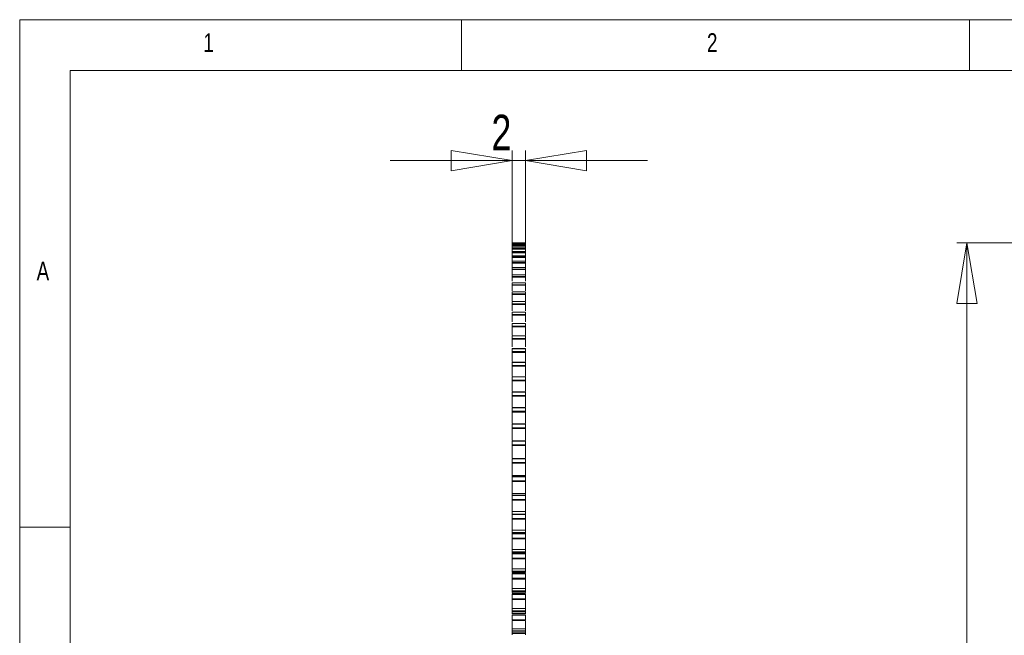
# Model space of a CAD drawing. Header units: millimetres. Extents: x 5 to 292, y 5 to 205.
# Tile 3 of 9: x 5 to 102, y 144 to 205. Entities that reach past the tile are written whole.
import ezdxf

# ---------------------------------------------------------------- set-up
doc = ezdxf.new("R2010")
doc.units = ezdxf.units.MM
doc.styles.add('SLDTEXTSTYLE0', font='TXT', dxfattribs={"width": 0.75})
doc.dimstyles.new('SLDDIMSTYLE1', dxfattribs={"dimtxt": 3.5, "dimasz": 6, "dimexe": 0, "dimexo": 0.0625, "dimgap": 0.875, "dimtad": 1, "dimlfac": 1.5, "dimrnd": 1e-09, "dimzin": 12, "dimdsep": 46, "dimtxsty": 'SLDTEXTSTYLE0', "dimblk1": 'CLOSED', "dimblk2": 'CLOSED', "dimsah": 1, "dimcen": 0.09, "dimadec": 0, "dimazin": 3, "dimtfac": 1, "dimtofl": 0, "dimtmove": 0, "dimatfit": 3, "dimldrblk": 'CLOSED', "dimfxl": 1, "dimfrac": 2, "dimtolj": 1, "dimtzin": 12, "dimarcsym": 0})
doc.dimstyles.new('SLDDIMSTYLE3', dxfattribs={"dimtxt": 3.5, "dimasz": 6, "dimexe": 0, "dimexo": 0.0625, "dimgap": 0.875, "dimtad": 1, "dimlfac": 1.5, "dimrnd": 1e-09, "dimzin": 12, "dimdsep": 46, "dimtxsty": 'SLDTEXTSTYLE0', "dimblk1": 'CLOSED', "dimblk2": 'CLOSED', "dimsah": 1, "dimcen": 0.09, "dimadec": 0, "dimazin": 3, "dimtfac": 1, "dimtmove": 0, "dimatfit": 0, "dimldrblk": 'CLOSED', "dimfxl": 1, "dimfrac": 2, "dimtolj": 1, "dimtzin": 12, "dimarcsym": 0})

# ---------------------------------------------------------------- blocks, each defined once
blk = doc.blocks.new('_CLOSED')
at = {"color": 0, "linetype": 'ByBlock', "lineweight": -2}
for p, q in [((-1, 0.166667), (0, 0)), ((-1, 0.166667), (-1, -0.166667)), ((0, 0), (-1, -0.166667)), ((0, 0), (-1, 0))]:
    blk.add_line(p, q, dxfattribs=at)
blk = doc.blocks.new('_D_3')
at = {"color": 7, "linetype": 'Continuous', "lineweight": 0}
for p, q in [((165.621, 183.035), (97.262, 183.035)), ((98.262, 183.035), (98.262, 85.701)), ((165.621, 85.701), (97.262, 85.701))]:
    blk.add_line(p, q, dxfattribs=at)
at = {"color": 7, "linetype": 'Continuous', "lineweight": 0, "xscale": 6, "yscale": 6}
for p, rotation in [((98.262, 183.035, -0.6), 90), ((98.262, 85.701, -0.6), 270)]:
    blk.add_blockref('_CLOSED', p, dxfattribs=dict(at, rotation=rotation))
at = {"color": 7, "linetype": 'Continuous', "lineweight": 0, "char_height": 3.5, "attachment_point": 1, "rotation": 90, "style": 'SLDTEXTSTYLE0'}
for s, insert in [('146', (93.697, 133.16, -0.6)), ('%%c', (93.75, 127.882, -0.6))]:
    blk.add_mtext(s, dxfattribs=dict(at, insert=insert))
blk = doc.blocks.new('_D_4')
at = {"color": 7, "linetype": 'Continuous', "lineweight": 0}
for p, q in [((53.48, 179.489), (53.48, 192.125)), ((54.814, 179.489), (54.814, 192.125)), ((53.48, 191.125), (41.48, 191.125)), ((53.48, 191.125), (54.814, 191.125)), ((54.814, 191.125), (66.814, 191.125))]:
    blk.add_line(p, q, dxfattribs=at)
at = {"color": 7, "linetype": 'Continuous', "lineweight": 0, "xscale": 6, "yscale": 6}
blk.add_blockref('_CLOSED', (53.48, 191.125, 0.067), dxfattribs=at)
at = {"color": 7, "linetype": 'Continuous', "lineweight": 0, "xscale": 6, "yscale": 6, "rotation": 180}
blk.add_blockref('_CLOSED', (54.814, 191.125, 0.067), dxfattribs=at)
at = {"color": 7, "linetype": 'Continuous', "lineweight": 0, "insert": (51.452, 195.637, 0.067), "char_height": 3.5, "attachment_point": 1, "style": 'SLDTEXTSTYLE0'}
blk.add_mtext('2', dxfattribs=at)

msp = doc.modelspace()

# ---------------------------------------------------------------- linework, layer by layer
at = {"color": 7, "linetype": 'Continuous', "lineweight": 0}
for p, q in [((292, 205), (5, 205)), ((5, 205), (5, 5)), ((48.5, 200), (48.5, 205)), ((98.5, 205), (98.5, 200)), ((287, 200), (9.957, 200)), ((9.957, 200), (9.957, 10)), ((10, 155), (5, 155))]:
    msp.add_line(p, q, dxfattribs=at)
at = {"color": 7, "linetype": 'Continuous', "lineweight": 15}
for p, q in [((54.8137, 183.0306), (53.4804, 183.0306)), ((53.4804, 183.0225), (54.8137, 183.0225)), ((54.8137, 182.9793), (53.4804, 182.9793)), ((54.8137, 182.9565), (53.4804, 182.9565)), ((53.4804, 182.9564), (53.4804, 182.9565)), ((54.8137, 182.9564), (53.4804, 182.9564)), ((53.4804, 182.9284), (54.8137, 182.9284)), ((54.8137, 182.8826), (53.4804, 182.8826)), ((54.8137, 182.79), (53.4804, 182.79)), ((53.4804, 182.7897), (53.4804, 182.79)), ((54.8137, 182.7897), (53.4804, 182.7897)), ((53.4804, 182.7419), (54.8137, 182.7419)), ((54.8137, 182.6936), (53.4804, 182.6936)), ((54.8137, 182.5315), (53.4804, 182.5315)), ((53.4804, 182.5308), (53.4804, 182.5315)), ((54.8137, 182.5308), (53.4804, 182.5308)), ((53.4804, 182.4634), (54.8137, 182.4634)), ((54.8137, 182.4126), (53.4804, 182.4126)), ((53.4804, 182.4126), (53.4804, 182.3424)), ((54.8137, 182.9565), (54.8137, 182.9564)), ((54.8137, 182.79), (54.8137, 182.7897)), ((54.8137, 182.5315), (54.8137, 182.5308)), ((54.8137, 182.4126), (54.8137, 182.3179)), ((54.8137, 182.1814), (53.4804, 182.1814)), ((53.4804, 182.1802), (53.4804, 182.1814)), ((54.8137, 182.1802), (53.4804, 182.1802)), ((53.4804, 182.1802), (53.4804, 182.0932)), ((53.4804, 182.0932), (54.8137, 182.0932)), ((54.8137, 182.0401), (53.4804, 182.0401)), ((53.4804, 182.0401), (53.4804, 181.8093)), ((54.8137, 181.7404), (53.4804, 181.7404)), ((53.4804, 181.7386), (53.4804, 181.7404)), ((54.8137, 181.7386), (53.4804, 181.7386)), ((53.4804, 181.7386), (53.4804, 181.6323)), ((53.4804, 181.6323), (54.8137, 181.6323)), ((54.8137, 181.5769), (53.4804, 181.5769)), ((53.4804, 181.5769), (53.4804, 181.3447)), ((54.8137, 182.1814), (54.8137, 182.1802)), ((54.8137, 182.1802), (54.8137, 182.0932)), ((54.8137, 182.0401), (54.8137, 181.8094)), ((54.8137, 181.7404), (54.8137, 181.7386)), ((54.8137, 181.7386), (54.8137, 181.6323)), ((54.8137, 181.5769), (54.8137, 181.3447)), ((54.8137, 181.2094), (53.4804, 181.2094)), ((53.4804, 181.2069), (53.4804, 181.2094)), ((54.8137, 181.2069), (53.4804, 181.2069)), ((53.4804, 181.2069), (53.4804, 181.0813)), ((53.4804, 181.0813), (54.8137, 181.0813)), ((54.8137, 181.0238), (53.4804, 181.0238)), ((53.4804, 181.0238), (53.4804, 180.7697)), ((54.8137, 180.5893), (53.4804, 180.5893)), ((53.4804, 180.586), (53.4804, 180.5893)), ((54.8137, 180.586), (53.4804, 180.586)), ((53.4804, 180.586), (53.4804, 180.4414)), ((53.4804, 180.4414), (54.8137, 180.4414)), ((54.8137, 180.3819), (53.4804, 180.3819)), ((53.4804, 180.3819), (53.4804, 180.0667)), ((54.8137, 181.2094), (54.8137, 181.2069)), ((54.8137, 181.2069), (54.8137, 181.0813)), ((54.8137, 181.0238), (54.8137, 180.7697)), ((54.8137, 180.5893), (54.8137, 180.586)), ((54.8137, 180.586), (54.8137, 180.4414)), ((54.8137, 180.3819), (54.8137, 180.0667)), ((54.8137, 179.8814), (53.4804, 179.8814)), ((53.4804, 179.8771), (53.4804, 179.8814)), ((54.8137, 179.8771), (53.4804, 179.8771)), ((53.4804, 179.8771), (53.4804, 179.7139)), ((53.4804, 179.7139), (54.8137, 179.7139)), ((53.4804, 179.6524), (53.4804, 179.7139)), ((54.8137, 179.6524), (53.4804, 179.6524)), ((53.4804, 179.6524), (53.4804, 179.2471)), ((54.8137, 179.8814), (54.8137, 179.8771)), ((54.8137, 179.8771), (54.8137, 179.7139)), ((54.8137, 179.7139), (54.8137, 179.6524)), ((54.8137, 179.6524), (54.8137, 179.2471)), ((54.8137, 179.087), (53.4804, 179.087)), ((53.4804, 179.0816), (53.4804, 179.087)), ((54.8137, 179.0816), (53.4804, 179.0816)), ((53.4804, 179.0816), (53.4804, 178.9)), ((53.4804, 178.9), (54.8137, 178.9)), ((53.4804, 178.8367), (53.4804, 178.9)), ((54.8137, 178.8367), (53.4804, 178.8367)), ((53.4804, 178.8367), (53.4804, 178.2776)), ((54.8137, 179.087), (54.8137, 179.0816)), ((54.8137, 179.0816), (54.8137, 178.9)), ((54.8137, 178.9), (54.8137, 178.8367)), ((54.8137, 178.8367), (54.8137, 178.2776)), ((54.8137, 178.2076), (53.4804, 178.2076)), ((53.4804, 178.2009), (53.4804, 178.2076)), ((54.8137, 178.2009), (53.4804, 178.2009)), ((53.4804, 178.2009), (53.4804, 178.0013)), ((53.4804, 178.0013), (54.8137, 178.0013)), ((53.4804, 177.9364), (53.4804, 178.0013)), ((54.8137, 177.9364), (53.4804, 177.9364)), ((53.4804, 177.9364), (53.4804, 177.3244)), ((54.8137, 178.2076), (54.8137, 178.2009)), ((54.8137, 178.2009), (54.8137, 178.0013)), ((54.8137, 178.0013), (54.8137, 177.9364)), ((54.8137, 177.9364), (54.8137, 177.3244)), ((54.8137, 177.2448), (53.4804, 177.2448)), ((53.4804, 177.2369), (53.4804, 177.2448)), ((54.8137, 177.2369), (53.4804, 177.2369)), ((53.4804, 177.2369), (53.4804, 177.0196)), ((53.4804, 177.0196), (54.8137, 177.0196)), ((53.4804, 176.9531), (53.4804, 177.0196)), ((54.8137, 176.9531), (53.4804, 176.9531)), ((53.4804, 176.9531), (53.4804, 176.3288)), ((54.8137, 177.2448), (54.8137, 177.2369)), ((54.8137, 177.2369), (54.8137, 177.0196)), ((54.8137, 177.0196), (54.8137, 176.9531)), ((54.8137, 176.9531), (54.8137, 176.3288)), ((54.8137, 176.2006), (53.4804, 176.2006)), ((53.4804, 176.1912), (53.4804, 176.2006)), ((54.8137, 176.1912), (53.4804, 176.1912)), ((53.4804, 176.1912), (53.4804, 175.9567)), ((53.4804, 175.9567), (54.8137, 175.9567)), ((53.4804, 175.8888), (53.4804, 175.9567)), ((54.8137, 175.8888), (53.4804, 175.8888)), ((53.4804, 175.8888), (53.4804, 175.2404)), ((54.8137, 176.2006), (54.8137, 176.1912)), ((54.8137, 176.1912), (54.8137, 175.9567)), ((54.8137, 175.9567), (54.8137, 175.8888)), ((54.8137, 175.8888), (54.8137, 175.2404)), ((54.8137, 175.0768), (53.4804, 175.0768)), ((53.4804, 175.0659), (53.4804, 175.0768)), ((54.8137, 175.0659), (53.4804, 175.0659)), ((53.4804, 175.0659), (53.4804, 174.8146)), ((53.4804, 174.8146), (54.8137, 174.8146)), ((53.4804, 174.7454), (53.4804, 174.8146)), ((54.8137, 174.7454), (53.4804, 174.7454)), ((53.4804, 174.7454), (53.4804, 173.9374)), ((54.8137, 175.0768), (54.8137, 175.0659)), ((54.8137, 175.0659), (54.8137, 174.8146)), ((54.8137, 174.8146), (54.8137, 174.7454)), ((54.8137, 174.7454), (54.8137, 173.9374)), ((54.8137, 173.8757), (53.4804, 173.8757)), ((53.4804, 173.8632), (53.4804, 173.8757)), ((54.8137, 173.8632), (53.4804, 173.8632)), ((53.4804, 173.8632), (53.4804, 173.5956)), ((53.4804, 173.5956), (54.8137, 173.5956)), ((53.4804, 173.5252), (53.4804, 173.5956)), ((54.8137, 173.8757), (54.8137, 173.8632)), ((54.8137, 173.8632), (54.8137, 173.5956)), ((54.8137, 173.5956), (54.8137, 173.5252)), ((54.8137, 173.5252), (53.4804, 173.5252)), ((53.4804, 173.5252), (53.4804, 172.7777)), ((54.8137, 172.5995), (53.4804, 172.5995)), ((53.4804, 172.5852), (53.4804, 172.5995)), ((54.8137, 172.5852), (53.4804, 172.5852)), ((53.4804, 172.5852), (53.4804, 172.3018)), ((54.8137, 173.5252), (54.8137, 172.7777)), ((54.8137, 172.5995), (54.8137, 172.5852)), ((54.8137, 172.5852), (54.8137, 172.3018)), ((53.4804, 172.3018), (54.8137, 172.3018)), ((53.4804, 172.2305), (53.4804, 172.3018)), ((54.8137, 172.2305), (53.4804, 172.2305)), ((54.8137, 172.3018), (54.8137, 172.2305)), ((54.8137, 171.2507), (53.4804, 171.2507)), ((53.4804, 171.2345), (53.4804, 171.2507)), ((54.8137, 171.2345), (53.4804, 171.2345)), ((53.4804, 171.2345), (53.4804, 170.9359)), ((53.4804, 170.9359), (54.8137, 170.9359)), ((53.4804, 170.8636), (53.4804, 170.9359)), ((54.8137, 170.8636), (53.4804, 170.8636)), ((54.8137, 171.2507), (54.8137, 171.2345)), ((54.8137, 171.2345), (54.8137, 170.9359)), ((54.8137, 170.9359), (54.8137, 170.8636)), ((54.8137, 169.8318), (53.4804, 169.8318)), ((53.4804, 169.8137), (53.4804, 169.8318)), ((54.8137, 169.8137), (53.4804, 169.8137)), ((53.4804, 169.8137), (53.4804, 169.5003)), ((54.8137, 169.8318), (54.8137, 169.8137)), ((54.8137, 169.8137), (54.8137, 169.5003)), ((53.4804, 169.5003), (54.8137, 169.5003)), ((53.4804, 169.4273), (53.4804, 169.5003)), ((54.8137, 169.4273), (53.4804, 169.4273)), ((54.8137, 169.5003), (54.8137, 169.4273)), ((54.8137, 168.3455), (53.4804, 168.3455)), ((53.4804, 168.3253), (53.4804, 168.3455)), ((54.8137, 168.3253), (53.4804, 168.3253)), ((53.4804, 168.3253), (53.4804, 167.9979)), ((53.4804, 167.9979), (54.8137, 167.9979)), ((53.4804, 167.9243), (53.4804, 167.9979)), ((54.8137, 167.9243), (53.4804, 167.9243)), ((54.8137, 168.3455), (54.8137, 168.3253)), ((54.8137, 168.3253), (54.8137, 167.9979)), ((54.8137, 167.9979), (54.8137, 167.9243)), ((54.8137, 166.7946), (53.4804, 166.7946)), ((53.4804, 166.7724), (53.4804, 166.7946)), ((54.8137, 166.7724), (53.4804, 166.7724)), ((53.4804, 166.7724), (53.4804, 166.4315)), ((54.8137, 166.7946), (54.8137, 166.7724)), ((54.8137, 166.7724), (54.8137, 166.4315)), ((53.4804, 166.4315), (54.8137, 166.4315)), ((53.4804, 166.3573), (53.4804, 166.4315)), ((54.8137, 166.3573), (53.4804, 166.3573)), ((54.8137, 166.4315), (54.8137, 166.3573)), ((54.8137, 165.1822), (53.4804, 165.1822)), ((53.4804, 165.1577), (53.4804, 165.1822)), ((54.8137, 165.1577), (53.4804, 165.1577)), ((53.4804, 165.1577), (53.4804, 164.804)), ((53.4804, 164.804), (54.8137, 164.804)), ((53.4804, 164.7295), (53.4804, 164.804)), ((54.8137, 165.1822), (54.8137, 165.1577)), ((54.8137, 165.1577), (54.8137, 164.804)), ((54.8137, 164.804), (54.8137, 164.7295)), ((54.8137, 164.7295), (53.4804, 164.7295)), ((54.8137, 163.5112), (53.4804, 163.5112)), ((53.4804, 163.4844), (53.4804, 163.5112)), ((54.8137, 163.4844), (53.4804, 163.4844)), ((53.4804, 163.4844), (53.4804, 163.1186)), ((53.4804, 163.1186), (54.8137, 163.1186)), ((53.4804, 163.0439), (53.4804, 163.1186)), ((54.8137, 163.0439), (53.4804, 163.0439)), ((54.8137, 163.5112), (54.8137, 163.4844)), ((54.8137, 163.4844), (54.8137, 163.1186)), ((54.8137, 163.1186), (54.8137, 163.0439)), ((54.8137, 161.794), (53.4804, 161.794)), ((53.4804, 161.794), (53.4804, 161.7849)), ((54.8137, 161.7849), (53.4804, 161.7849)), ((53.4804, 161.7557), (53.4804, 161.7849)), ((54.8137, 161.7557), (53.4804, 161.7557)), ((53.4804, 161.7557), (53.4804, 161.3784)), ((53.4804, 161.3784), (54.8137, 161.3784)), ((53.4804, 161.3037), (53.4804, 161.3784)), ((54.8137, 161.3037), (53.4804, 161.3037)), ((54.8137, 161.794), (54.8137, 161.7849)), ((54.8137, 161.7849), (54.8137, 161.7557)), ((54.8137, 161.7557), (54.8137, 161.3784)), ((54.8137, 161.3784), (54.8137, 161.3037)), ((54.8137, 160.0925), (53.4804, 160.0925)), ((53.4804, 160.0925), (53.4804, 160.0065)), ((54.8137, 160.0065), (53.4804, 160.0065)), ((53.4804, 159.9749), (53.4804, 160.0065)), ((54.8137, 159.9749), (53.4804, 159.9749)), ((53.4804, 159.9749), (53.4804, 159.5869)), ((54.8137, 160.0925), (54.8137, 160.0065)), ((54.8137, 160.0065), (54.8137, 159.9749)), ((54.8137, 159.9749), (54.8137, 159.5869)), ((53.4804, 159.5869), (54.8137, 159.5869)), ((53.4804, 159.5123), (53.4804, 159.5869)), ((54.8137, 159.5123), (53.4804, 159.5123)), ((54.8137, 159.5869), (54.8137, 159.5123)), ((54.8137, 158.342), (53.4804, 158.342)), ((53.4804, 158.342), (53.4804, 158.1794)), ((54.8137, 158.1794), (53.4804, 158.1794)), ((53.4804, 158.1453), (53.4804, 158.1794)), ((54.8137, 158.1453), (53.4804, 158.1453)), ((53.4804, 158.1453), (53.4804, 157.7473)), ((54.8137, 158.342), (54.8137, 158.1794)), ((54.8137, 158.1794), (54.8137, 158.1453)), ((54.8137, 158.1453), (54.8137, 157.7473)), ((53.4804, 157.7473), (54.8137, 157.7473)), ((53.4804, 157.6729), (53.4804, 157.7473)), ((54.8137, 157.6729), (53.4804, 157.6729)), ((54.8137, 157.7473), (54.8137, 157.6729)), ((54.8137, 156.5459), (53.4804, 156.5459)), ((53.4804, 156.5459), (53.4804, 156.3115)), ((54.8137, 156.3115), (53.4804, 156.3115)), ((54.8137, 156.3072), (53.4804, 156.3072)), ((53.4804, 156.2705), (53.4804, 156.3072)), ((54.8137, 156.2705), (53.4804, 156.2705)), ((53.4804, 156.2705), (53.4804, 155.8632)), ((54.8137, 156.5459), (54.8137, 156.3115)), ((54.8137, 156.3072), (54.8137, 156.2705)), ((54.8137, 156.2705), (54.8137, 155.8632)), ((53.4804, 155.8632), (54.8137, 155.8632)), ((53.4804, 155.7892), (53.4804, 155.8632)), ((54.8137, 155.7892), (53.4804, 155.7892)), ((54.8137, 155.8632), (54.8137, 155.7892)), ((54.8137, 154.7076), (53.4804, 154.7076)), ((53.4804, 154.7076), (53.4804, 154.475)), ((54.8137, 154.475), (53.4804, 154.475)), ((53.4804, 154.475), (53.4804, 154.3747)), ((54.8137, 154.3933), (53.4804, 154.3933)), ((53.4804, 154.354), (53.4804, 154.3933)), ((54.8137, 154.354), (53.4804, 154.354)), ((53.4804, 154.354), (53.4804, 153.9382)), ((54.8137, 154.7076), (54.8137, 154.475)), ((54.8137, 154.475), (54.8137, 154.3747)), ((54.8137, 154.3933), (54.8137, 154.354)), ((54.8137, 154.354), (54.8137, 153.9382)), ((53.4804, 153.9382), (54.8137, 153.9382)), ((53.4804, 153.8648), (53.4804, 153.9382)), ((54.8137, 153.8648), (53.4804, 153.8648)), ((54.8137, 153.9382), (54.8137, 153.8648)), ((54.8137, 152.8305), (53.4804, 152.8305)), ((53.4804, 152.8305), (53.4804, 152.6001)), ((54.8137, 152.6001), (53.4804, 152.6001)), ((53.4804, 152.6001), (53.4804, 152.4979)), ((54.8137, 152.4979), (53.4804, 152.4979)), ((53.4804, 152.4979), (53.4804, 152.4414)), ((54.8137, 152.4414), (53.4804, 152.4414)), ((53.4804, 152.4414), (54.8137, 152.4414)), ((53.4804, 152.3994), (53.4804, 152.4414)), ((54.8137, 152.3994), (53.4804, 152.3994)), ((53.4804, 152.3994), (53.4804, 151.976)), ((54.8137, 152.8305), (54.8137, 152.6001)), ((54.8137, 152.6001), (54.8137, 152.4979)), ((54.8137, 152.4979), (54.8137, 152.4414)), ((54.8137, 152.4414), (54.8137, 152.3994)), ((54.8137, 152.3994), (54.8137, 151.976)), ((53.4804, 151.976), (54.8137, 151.976)), ((53.4804, 151.9032), (53.4804, 151.976)), ((54.8137, 151.9032), (53.4804, 151.9032)), ((54.8137, 151.976), (54.8137, 151.9032)), ((54.8137, 150.9183), (53.4804, 150.9183)), ((53.4804, 150.9183), (53.4804, 150.6906)), ((54.8137, 150.6906), (53.4804, 150.6906)), ((53.4804, 150.6906), (53.4804, 150.5865)), ((54.8137, 150.5865), (53.4804, 150.5865)), ((53.4804, 150.5865), (53.4804, 150.5437)), ((54.8137, 150.4733), (53.4804, 150.4733)), ((53.4804, 150.4551), (54.8137, 150.4551)), ((53.4804, 150.4105), (53.4804, 150.4551)), ((54.8137, 150.4105), (53.4804, 150.4105)), ((53.4804, 150.4105), (53.4804, 149.9802)), ((54.8137, 150.9183), (54.8137, 150.6906)), ((54.8137, 150.6906), (54.8137, 150.5865)), ((54.8137, 150.5865), (54.8137, 150.5437)), ((54.8137, 150.4551), (54.8137, 150.4105)), ((54.8137, 150.4105), (54.8137, 149.9802)), ((53.4804, 149.9802), (54.8137, 149.9802)), ((53.4804, 149.9082), (53.4804, 149.9802)), ((54.8137, 149.9082), (53.4804, 149.9082)), ((54.8137, 149.9802), (54.8137, 149.9082)), ((54.8137, 148.9746), (53.4804, 148.9746)), ((53.4804, 148.9746), (53.4804, 148.75)), ((54.8137, 148.75), (53.4804, 148.75)), ((53.4804, 148.75), (53.4804, 148.6444)), ((54.8137, 148.6444), (53.4804, 148.6444)), ((53.4804, 148.6444), (53.4804, 148.5759)), ((54.8137, 148.5052), (53.4804, 148.5052)), ((54.8137, 148.5052), (53.4804, 148.505)), ((53.4804, 148.4383), (54.8137, 148.4383)), ((53.4804, 148.3911), (53.4804, 148.4383)), ((54.8137, 148.3911), (53.4804, 148.3911)), ((53.4804, 148.3911), (53.4804, 147.9548)), ((54.8137, 148.9746), (54.8137, 148.75)), ((54.8137, 148.75), (54.8137, 148.6444)), ((54.8137, 148.6444), (54.8137, 148.5759)), ((54.8137, 148.4383), (54.8137, 148.3911)), ((54.8137, 148.3911), (54.8137, 147.9548)), ((53.4804, 147.9548), (54.8137, 147.9548)), ((53.4804, 147.8837), (53.4804, 147.9548)), ((54.8137, 147.8837), (53.4804, 147.8837)), ((54.8137, 147.9548), (54.8137, 147.8837)), ((54.8137, 147.0031), (53.4804, 147.0031)), ((53.4804, 147.0031), (53.4804, 146.782)), ((54.8137, 146.782), (53.4804, 146.782)), ((53.4804, 146.782), (53.4804, 146.675)), ((54.8137, 146.675), (53.4804, 146.675)), ((53.4804, 146.675), (53.4804, 146.5274)), ((54.8137, 146.5274), (53.4804, 146.5274)), ((53.4804, 146.3946), (54.8137, 146.3946)), ((53.4804, 146.345), (53.4804, 146.3946)), ((54.8137, 147.0031), (54.8137, 146.782)), ((54.8137, 146.782), (54.8137, 146.675)), ((54.8137, 146.675), (54.8137, 146.5274)), ((54.8137, 146.3946), (54.8137, 146.345)), ((54.8137, 146.345), (53.4804, 146.345)), ((53.4804, 146.345), (53.4804, 145.9034)), ((53.4804, 145.9034), (54.8137, 145.9034)), ((53.4804, 145.8334), (53.4804, 145.9034)), ((54.8137, 145.8334), (53.4804, 145.8334)), ((54.8137, 146.345), (54.8137, 145.9034)), ((54.8137, 145.9034), (54.8137, 145.8334)), ((54.8137, 145.0076), (53.4804, 145.0076)), ((53.4804, 145.0076), (53.4804, 144.7903)), ((54.8137, 144.7903), (53.4804, 144.7903)), ((53.4804, 144.7903), (53.4804, 144.6822)), ((54.8137, 144.6822), (53.4804, 144.6822)), ((53.4804, 144.6822), (53.4804, 144.5267)), ((54.8137, 144.5267), (53.4804, 144.5267)), ((54.8137, 145.0076), (54.8137, 144.7903)), ((54.8137, 144.7903), (54.8137, 144.6822)), ((54.8137, 144.6822), (54.8137, 144.5267))]:
    msp.add_line(p, q, dxfattribs=at)
for points, knots in [([(53.4804, 172.2305), (53.4804, 171.9596), (53.4804, 171.6532), (53.4804, 171.3545), (53.4804, 171.3199)], [0, 0, 0, 0, 0.884241, 1, 1, 1, 1]), ([(54.8137, 172.2305), (54.8137, 171.9596), (54.8137, 171.6532), (54.8137, 171.3546), (54.8137, 171.32)], [0, 0, 0, 0, 0.8843386, 1, 1, 1, 1]), ([(53.4804, 170.8636), (53.4804, 170.5968), (53.4804, 170.2724), (53.4804, 169.9573), (53.4804, 169.9014)], [0, 0, 0, 0, 0.82265499, 1, 1, 1, 1]), ([(54.8137, 170.8636), (54.8137, 170.5968), (54.8137, 170.2725), (54.8137, 169.9574), (54.8137, 169.9015)], [0, 0, 0, 0, 0.8227719, 1, 1, 1, 1]), ([(53.4804, 169.4273), (53.4804, 169.165), (53.4804, 168.8233), (53.4804, 168.4925), (53.4804, 168.4156)], [0, 0, 0, 0, 0.7674419, 1, 1, 1, 1]), ([(54.8137, 169.4273), (54.8137, 169.165), (54.8137, 168.8233), (54.8137, 168.4926), (54.8137, 168.4156)], [0, 0, 0, 0, 0.7674719, 1, 1, 1, 1]), ([(53.4804, 167.9243), (53.4804, 167.6671), (53.4804, 167.3084), (53.4804, 166.9626), (53.4804, 166.8647)], [0, 0, 0, 0, 0.7170273, 1, 1, 1, 1]), ([(54.8137, 167.9243), (54.8137, 167.6671), (54.8137, 167.3084), (54.8137, 166.9626), (54.8137, 166.8647)], [0, 0, 0, 0, 0.7170044, 1, 1, 1, 1]), ([(53.4804, 166.3573), (53.4804, 166.1058), (53.4804, 165.7308), (53.4804, 165.3706), (53.4804, 165.2521)], [0, 0, 0, 0, 0.6708782, 1, 1, 1, 1]), ([(54.8137, 166.3573), (54.8137, 166.1058), (54.8137, 165.7307), (54.8137, 165.3706), (54.8137, 165.252)], [0, 0, 0, 0, 0.6708351, 1, 1, 1, 1]), ([(53.4804, 164.7295), (53.4804, 164.484), (53.4804, 164.0933), (53.4804, 163.7197), (53.4804, 163.5808)], [0, 0, 0, 0, 0.6283333, 1, 1, 1, 1]), ([(54.8137, 164.7295), (54.8137, 164.484), (54.8137, 164.0933), (54.8137, 163.7196), (54.8137, 163.5807)], [0, 0, 0, 0, 0.6282735, 1, 1, 1, 1]), ([(53.4804, 163.0439), (53.4804, 162.805), (53.4804, 162.3992), (53.4804, 162.0129), (53.4804, 161.8541)], [0, 0, 0, 0, 0.5888372, 1, 1, 1, 1]), ([(54.8137, 163.0439), (54.8137, 162.805), (54.8137, 162.3992), (54.8137, 162.0128), (54.8137, 161.8539)], [0, 0, 0, 0, 0.5887647, 1, 1, 1, 1]), ([(53.4804, 161.3037), (53.4804, 161.2125), (53.4804, 160.9641), (53.4804, 160.5804), (53.4804, 160.2708), (53.4804, 160.1146), (53.4804, 160.0925)], [0.4387006, 0.4387006, 0.4387006, 0.4387006, 0.51016563, 0.63442461, 0.7468494, 0.76548942, 0.76548942, 0.76548942, 0.76548942]), ([(54.8137, 161.3037), (54.8137, 161.2125), (54.8137, 160.9641), (54.8137, 160.5804), (54.8137, 160.2708), (54.8137, 160.1146), (54.8137, 160.0925)], [0.4387006, 0.4387006, 0.4387006, 0.4387006, 0.51016563, 0.63442461, 0.7468494, 0.76548942, 0.76548942, 0.76548942, 0.76548942]), ([(53.4804, 159.5123), (53.4804, 159.4238), (53.4804, 159.1833), (53.4804, 158.8123), (53.4804, 158.5137), (53.4804, 158.3633), (53.4804, 158.342)], [0.4387006, 0.4387006, 0.4387006, 0.4387006, 0.51016563, 0.63442461, 0.7468494, 0.76548942, 0.76548942, 0.76548942, 0.76548942]), ([(54.8137, 159.5123), (54.8137, 159.4238), (54.8137, 159.1833), (54.8137, 158.8123), (54.8137, 158.5137), (54.8137, 158.3633), (54.8137, 158.342)], [0.4387006, 0.4387006, 0.4387006, 0.4387006, 0.51016563, 0.63442461, 0.7468494, 0.76548942, 0.76548942, 0.76548942, 0.76548942]), ([(53.4804, 157.6729), (53.4804, 157.5875), (53.4804, 157.3552), (53.4804, 156.9976), (53.4804, 156.7106), (53.4804, 156.5663), (53.4804, 156.5459)], [0.4387006, 0.4387006, 0.4387006, 0.4387006, 0.51016563, 0.63442461, 0.7468494, 0.76548942, 0.76548942, 0.76548942, 0.76548942]), ([(54.8137, 157.6729), (54.8137, 157.5875), (54.8137, 157.3552), (54.8137, 156.9976), (54.8137, 156.7106), (54.8137, 156.5663), (54.8137, 156.5459)], [0.4387006, 0.4387006, 0.4387006, 0.4387006, 0.51016563, 0.63442461, 0.7468494, 0.76548942, 0.76548942, 0.76548942, 0.76548942]), ([(53.4804, 155.7892), (53.4804, 155.7069), (53.4804, 155.4834), (53.4804, 155.1399), (53.4804, 154.865), (53.4804, 154.7271), (53.4804, 154.7076)], [0.4387006, 0.4387006, 0.4387006, 0.4387006, 0.51016563, 0.63442461, 0.7468494, 0.76548942, 0.76548942, 0.76548942, 0.76548942]), ([(54.8137, 155.7892), (54.8137, 155.7069), (54.8137, 155.4834), (54.8137, 155.1399), (54.8137, 154.865), (54.8137, 154.7271), (54.8137, 154.7076)], [0.4387006, 0.4387006, 0.4387006, 0.4387006, 0.51016563, 0.63442461, 0.7468494, 0.76548942, 0.76548942, 0.76548942, 0.76548942]), ([(53.4804, 153.8648), (53.4804, 153.7858), (53.4804, 153.5713), (53.4804, 153.2426), (53.4804, 152.9804), (53.4804, 152.8491), (53.4804, 152.8305)], [0.4387006, 0.4387006, 0.4387006, 0.4387006, 0.51016563, 0.63442461, 0.7468494, 0.76548942, 0.76548942, 0.76548942, 0.76548942]), ([(54.8137, 153.8648), (54.8137, 153.7858), (54.8137, 153.5713), (54.8137, 153.2426), (54.8137, 152.9804), (54.8137, 152.8491), (54.8137, 152.8305)], [0.4387006, 0.4387006, 0.4387006, 0.4387006, 0.51016563, 0.63442461, 0.7468494, 0.76548942, 0.76548942, 0.76548942, 0.76548942]), ([(53.4804, 151.9032), (53.4804, 151.8276), (53.4804, 151.6227), (53.4804, 151.3094), (53.4804, 151.0604), (53.4804, 150.9359), (53.4804, 150.9183)], [0.4387006, 0.4387006, 0.4387006, 0.4387006, 0.51016563, 0.63442461, 0.7468494, 0.76548942, 0.76548942, 0.76548942, 0.76548942]), ([(54.8137, 151.9032), (54.8137, 151.8276), (54.8137, 151.6227), (54.8137, 151.3094), (54.8137, 151.0604), (54.8137, 150.9359), (54.8137, 150.9183)], [0.4387006, 0.4387006, 0.4387006, 0.4387006, 0.51016563, 0.63442461, 0.7468494, 0.76548942, 0.76548942, 0.76548942, 0.76548942]), ([(53.4804, 149.9082), (53.4804, 149.8363), (53.4804, 149.6413), (53.4804, 149.344), (53.4804, 149.1086), (53.4804, 148.9912), (53.4804, 148.9746)], [0.4387006, 0.4387006, 0.4387006, 0.4387006, 0.51016563, 0.63442461, 0.7468494, 0.76548942, 0.76548942, 0.76548942, 0.76548942]), ([(54.8137, 149.9082), (54.8137, 149.8363), (54.8137, 149.6413), (54.8137, 149.344), (54.8137, 149.1086), (54.8137, 148.9912), (54.8137, 148.9746)], [0.4387006, 0.4387006, 0.4387006, 0.4387006, 0.51016563, 0.63442461, 0.7468494, 0.76548942, 0.76548942, 0.76548942, 0.76548942]), ([(53.4804, 147.8837), (53.4804, 147.8154), (53.4804, 147.6308), (53.4804, 147.35), (53.4804, 147.1287), (53.4804, 147.0187), (53.4804, 147.0031)], [0.4387006, 0.4387006, 0.4387006, 0.4387006, 0.51016563, 0.63442461, 0.7468494, 0.76548942, 0.76548942, 0.76548942, 0.76548942]), ([(54.8137, 147.8837), (54.8137, 147.8154), (54.8137, 147.6308), (54.8137, 147.35), (54.8137, 147.1287), (54.8137, 147.0187), (54.8137, 147.0031)], [0.4387006, 0.4387006, 0.4387006, 0.4387006, 0.51016563, 0.63442461, 0.7468494, 0.76548942, 0.76548942, 0.76548942, 0.76548942]), ([(53.4804, 146.5274), (53.4804, 146.5147), (53.4804, 146.5012), (53.4804, 146.4667), (53.4804, 146.4648)], [0, 0, 0, 0, 0.9439799, 1, 1, 1, 1]), ([(54.8137, 146.5274), (54.8137, 146.5147), (54.8137, 146.5012), (54.8137, 146.4667), (54.8137, 146.4648)], [0, 0, 0, 0, 0.9439799, 1, 1, 1, 1]), ([(53.4804, 145.7632), (53.4804, 145.625), (53.4804, 145.3595), (53.4804, 145.1216), (53.4804, 145.0076)], [0, 0, 0, 0, 0.5205312, 1, 1, 1, 1]), ([(54.8137, 145.7632), (54.8137, 145.625), (54.8137, 145.3595), (54.8137, 145.1216), (54.8137, 145.0076)], [0, 0, 0, 0, 0.5205312, 1, 1, 1, 1]), ([(53.4804, 144.5267), (53.4804, 144.5006), (53.4804, 144.4678), (53.4804, 144.4101), (53.4804, 144.3983)], [0, 0, 0, 0, 0.7939577, 1, 1, 1, 1]), ([(54.8137, 144.5267), (54.8137, 144.5006), (54.8137, 144.4678), (54.8137, 144.4101), (54.8137, 144.3983)], [0, 0, 0, 0, 0.7939577, 1, 1, 1, 1])]:
    msp.add_open_spline(points, degree=3, knots=knots, dxfattribs=at)

# ---------------------------------------------------------------- texts
at = {"color": 7, "linetype": 'Continuous', "lineweight": 0, "char_height": 1.8521, "attachment_point": 1, "style": 'SLDTEXTSTYLE0'}
for s, insert in [('1', (23.0833, 203.668)), ('2', (72.6667, 203.668)), ('A', (6.6667, 181.168))]:
    msp.add_mtext(s, dxfattribs=dict(at, insert=insert))

# ---------------------------------------------------------------- dimensions: what is measured, and where the dimension line sits
at = {"color": 7, "linetype": 'Continuous', "lineweight": 0}
dim = msp.add_linear_dim(base=(54.8137, 191.125), p1=(53.4804, 178.4894), p2=(54.8137, 178.4894), dimstyle='SLDDIMSTYLE3', dxfattribs=at)
dim.commit()
dim.dimension.update_dxf_attribs({"geometry": '_D_4', "text_midpoint": (54.1668, 191.125), "dimtype": 160})
dim = msp.add_linear_dim(base=(98.2619, 85.7015), p1=(166.6208, 183.0348), p2=(166.6208, 85.7015), angle=90, text='%%c<>', dimstyle='SLDDIMSTYLE1', dxfattribs=at)
dim.commit()
dim.dimension.update_dxf_attribs({"geometry": '_D_3', "text_midpoint": (98.2619, 135.8222), "dimtype": 160})

doc.saveas('drawing.dxf')
